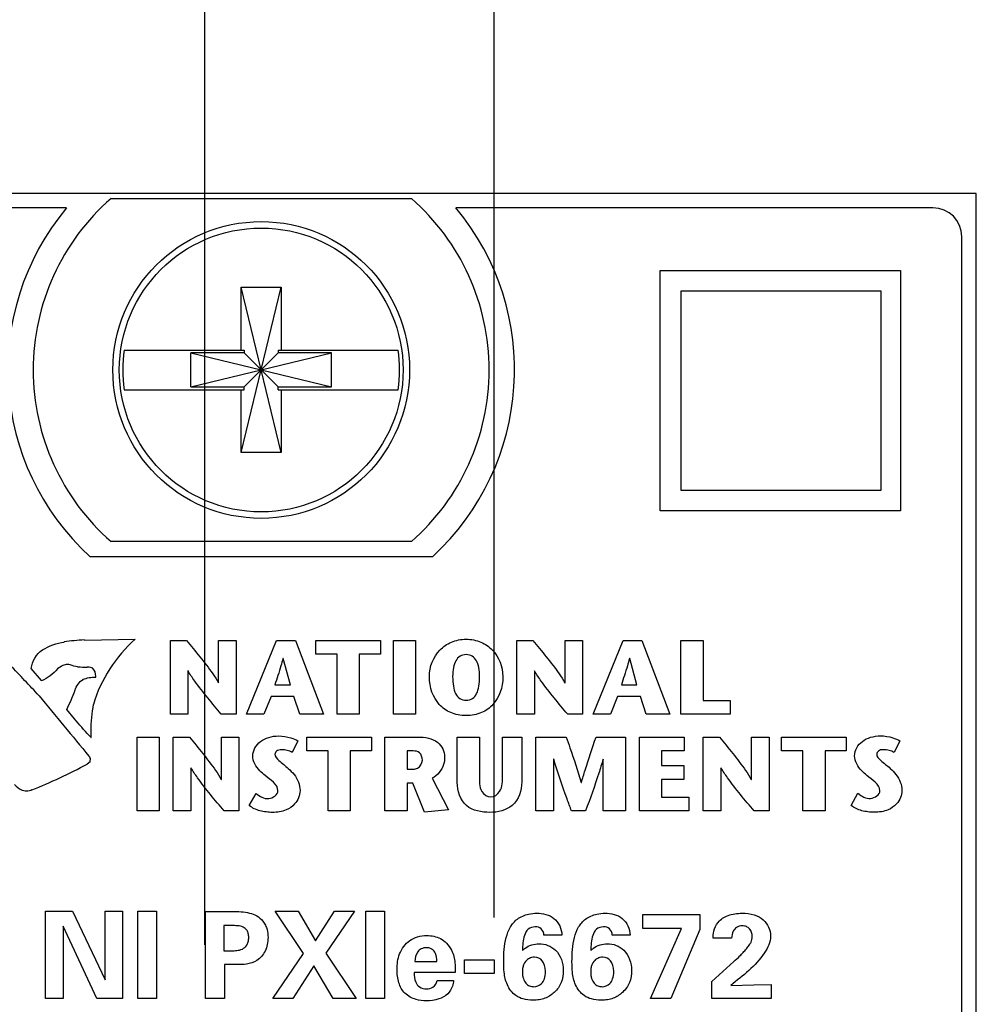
# Model space of a CAD drawing. Header units: inches. Extents: x 0 to 34, y 0 to 22.
# Tile 8 of 23: x 10.074 to 10.735, y 12.677 to 13.357. Entities that reach past the tile are written whole.
import ezdxf

# ---------------------------------------------------------------- set-up
doc = ezdxf.new("R2010")
doc.units = ezdxf.units.IN
doc.header["$LTSCALE"] = 1.87
doc.header["$MEASUREMENT"] = 0
doc.layers.get('0').update_dxf_attribs({"linetype": 'CONTINUOUS'})
doc.layers.add('DATUMCURVES', color=7, linetype='CONTINUOUS')
doc.layers.add('DIMENSIONS', color=7, linetype='CONTINUOUS')
doc.styles.get("Standard").update_dxf_attribs({"font": 'txt', "width": 0.8})
doc.dimstyles.new('DIMSTYLE_1', dxfattribs={"dimtxt": 0.125, "dimasz": 0.18, "dimexe": 0.18, "dimexo": 0.0625, "dimgap": 0.09, "dimtad": 0, "dimtih": 1, "dimtoh": 1, "dimdec": 3, "dimzin": 4, "dimdsep": 46, "dimtxsty": 'STANDARD', "dimblk": '_FILLED', "dimblk1": '_FILLED', "dimblk2": '_FILLED', "dimcen": 0.09, "dimadec": 0, "dimazin": 0, "dimtp": 0.005, "dimtm": 0.005, "dimtfac": 1, "dimtdec": 3, "dimtofl": 0, "dimtmove": 0, "dimatfit": 3, "dimldrblk": '_FILLED', "dimfxl": 1, "dimtolj": 1, "dimtzin": 4, "dimarcsym": 0})

# ---------------------------------------------------------------- blocks, each defined once
blk = doc.blocks.new('*D10')
at = {"layer": 'DIMENSIONS', "color": 2, "linetype": 'CONTINUOUS'}
blk.add_line((10.20219, 12.71791), (10.20219, 13.92442), dxfattribs=at)
at = {"layer": 'DIMENSIONS', "color": 2, "linetype": 'CONTINUOUS', "insert": (10.13969, 13.98692), "char_height": 0.125, "width": 1.125, "attachment_point": 1, "rotation": 90, "line_spacing_factor": 0.9}
blk.add_mtext('.255{\\Ftxt.shx;\\W1.000000;\\H0.125000; }[6.48]', dxfattribs=at)
blk = doc.blocks.new('_FILLED')
at = {"color": 0, "linetype": 'BYBLOCK'}
blk.add_solid([(0, 0), (-1, 0.1736), (-1, -0.1736)], dxfattribs=at)
blk = doc.blocks.new('*D12')
at = {"layer": 'DIMENSIONS', "color": 2, "linetype": 'CONTINUOUS'}
blk.add_line((10.40219, 12.73682), (10.40219, 13.92442), dxfattribs=at)
at = {"layer": 'DIMENSIONS', "color": 2, "linetype": 'CONTINUOUS', "insert": (10.33969, 13.98692), "char_height": 0.125, "width": 1.225, "attachment_point": 1, "rotation": 90, "line_spacing_factor": 0.9}
blk.add_mtext('.455{\\Ftxt.shx;\\W1.000000;\\H0.125000; }[11.56]', dxfattribs=at)

msp = doc.modelspace()

# ---------------------------------------------------------------- linework, layer by layer
at = {"color": 7, "linetype": 'CONTINUOUS'}
for p, q in [((10.73519, 13.23692), (9.94719, 13.23692)), ((10.73519, 8.09901), (10.73519, 13.23692)), ((10.13744, 13.23342), (10.34494, 13.23342)), ((10.10673, 13.22692), (9.97719, 13.22692)), ((10.70519, 13.22692), (10.37566, 13.22692)), ((10.72519, 9.13692), (10.72519, 13.20692)), ((10.22741, 13.05784), (10.25497, 13.17201)), ((10.22741, 13.1287), (10.22741, 13.17201)), ((10.25497, 13.05784), (10.22741, 13.17201)), ((10.22741, 13.17201), (10.25497, 13.17201)), ((10.25497, 13.17201), (10.25497, 13.1287)), ((10.14655, 13.1287), (10.22948, 13.1287)), ((10.19267, 13.10321), (10.19267, 13.12664)), ((10.19267, 13.10321), (10.28972, 13.12664)), ((10.22948, 13.12664), (10.19267, 13.12664)), ((10.19267, 13.12664), (10.28972, 13.10321)), ((10.22948, 13.1287), (10.22948, 13.12664)), ((10.22948, 13.10321), (10.25291, 13.12664)), ((10.25291, 13.10321), (10.22948, 13.12664)), ((10.25291, 13.1287), (10.25291, 13.12664)), ((10.25291, 13.1287), (10.33584, 13.1287)), ((10.28972, 13.12664), (10.25291, 13.12664)), ((10.28972, 13.10321), (10.28972, 13.12664)), ((10.14655, 13.10114), (10.22948, 13.10114)), ((10.19267, 13.10321), (10.22948, 13.10321)), ((10.22741, 13.05784), (10.22741, 13.10114)), ((10.22948, 13.10114), (10.22948, 13.10321)), ((10.25291, 13.10114), (10.25291, 13.10321)), ((10.25291, 13.10321), (10.28972, 13.10321)), ((10.25291, 13.10114), (10.33584, 13.10114)), ((10.25497, 13.10114), (10.25497, 13.05784)), ((10.25497, 13.05784), (10.22741, 13.05784)), ((10.34494, 12.99642), (10.13744, 12.99642)), ((10.35945, 12.98592), (10.12294, 12.98592))]:
    msp.add_line(p, q, dxfattribs=at)
for radius in [0.1025, 0.09803]:
    msp.add_circle((10.24119, 13.11492), radius, dxfattribs=at)
for centre, radius, start, end in [((10.24119, 13.11492), 0.1575, 131.20295, 228.79705), ((10.24119, 13.11492), 0.1575, 311.20295, 48.79705), ((10.24119, 13.11492), 0.175, 140.20818, 227.4886), ((10.24119, 13.11492), 0.175, 312.5114, 39.79182), ((10.70519, 13.20692), 0.02, 0, 90), ((10.24119, 13.11492), 0.09565, 171.71661, 188.28339), ((10.24119, 13.11492), 0.09565, 351.71661, 8.28339)]:
    msp.add_arc(centre, radius, start, end, dxfattribs=at)
at = {"layer": 'DATUMCURVES', "color": 40, "linetype": 'CONTINUOUS'}
for p, q in [((10.51683, 13.01772), (10.51683, 13.18372)), ((10.51683, 13.18372), (10.68285, 13.18372)), ((10.68285, 13.18372), (10.68285, 13.01772)), ((10.53126, 13.03166), (10.53126, 13.16965)), ((10.53126, 13.16965), (10.66928, 13.16965)), ((10.66928, 13.16965), (10.66928, 13.03166)), ((10.66928, 13.03166), (10.53126, 13.03166)), ((10.68285, 13.01772), (10.51683, 13.01772)), ((10.10511, 12.92692), (10.10503, 12.92706)), ((10.11897, 12.92841), (10.11905, 12.92832)), ((10.11905, 12.92832), (10.15415, 12.92892)), ((10.17846, 12.87712), (10.17846, 12.92814)), ((10.17846, 12.92814), (10.18961, 12.92814)), ((10.21177, 12.89891), (10.21177, 12.92814)), ((10.21177, 12.92814), (10.22387, 12.92814)), ((10.22387, 12.92814), (10.22387, 12.87712)), ((10.23109, 12.87712), (10.25187, 12.92816)), ((10.25187, 12.92816), (10.26478, 12.92816)), ((10.26478, 12.92816), (10.28417, 12.87712)), ((10.27883, 12.91859), (10.27883, 12.92814)), ((10.27883, 12.92814), (10.32367, 12.92814)), ((10.32367, 12.92814), (10.32367, 12.91859)), ((10.33249, 12.87712), (10.33249, 12.92814)), ((10.33249, 12.92814), (10.34787, 12.92814)), ((10.34787, 12.92814), (10.34787, 12.87712)), ((10.41778, 12.87712), (10.41778, 12.92814)), ((10.41778, 12.92814), (10.42893, 12.92814)), ((10.45109, 12.89891), (10.45109, 12.92814)), ((10.45109, 12.92814), (10.46319, 12.92814)), ((10.46319, 12.92814), (10.46319, 12.87712)), ((10.47046, 12.87712), (10.49124, 12.92816)), ((10.49124, 12.92816), (10.50415, 12.92816)), ((10.50415, 12.92816), (10.52355, 12.87712)), ((10.53103, 12.87712), (10.53103, 12.92814)), ((10.53103, 12.92814), (10.54641, 12.92814)), ((10.54641, 12.92814), (10.54641, 12.88667)), ((10.09005, 12.92171), (10.09014, 12.92155)), ((10.2564, 12.91561), (10.25623, 12.91561)), ((10.26133, 12.89738), (10.2564, 12.91561)), ((10.29356, 12.91859), (10.27883, 12.91859)), ((10.29356, 12.87712), (10.29356, 12.91859)), ((10.30894, 12.91859), (10.30894, 12.87712)), ((10.32367, 12.91859), (10.30894, 12.91859)), ((10.49577, 12.91561), (10.49561, 12.91561)), ((10.50071, 12.89738), (10.49577, 12.91561)), ((10.10421, 12.91076), (10.10424, 12.91073)), ((10.10934, 12.91119), (10.10931, 12.91123)), ((10.11436, 12.90993), (10.11436, 12.90997)), ((10.12106, 12.90962), (10.12103, 12.90953)), ((10.12144, 12.90962), (10.12106, 12.90962)), ((10.12497, 12.9088), (10.12499, 12.90888)), ((10.08946, 12.90033), (10.08235, 12.90861)), ((10.10055, 12.90839), (10.10058, 12.90837)), ((10.12676, 12.90282), (10.12689, 12.90282)), ((10.12689, 12.90282), (10.12692, 12.90275)), ((10.19056, 12.90701), (10.19056, 12.87712)), ((10.19069, 12.90701), (10.19056, 12.90701)), ((10.42988, 12.90701), (10.42988, 12.87712)), ((10.43001, 12.90701), (10.42988, 12.90701)), ((10.08946, 12.90023), (10.08946, 12.90033)), ((10.1181, 12.9011), (10.11808, 12.90115)), ((10.21164, 12.89891), (10.21177, 12.89891)), ((10.25062, 12.89738), (10.26133, 12.89738)), ((10.45096, 12.89891), (10.45109, 12.89891)), ((10.48999, 12.89738), (10.50071, 12.89738)), ((10.08777, 12.88992), (10.08772, 12.88989)), ((10.11257, 12.89364), (10.11249, 12.89364)), ((10.24799, 12.8893), (10.2431, 12.87712)), ((10.26383, 12.8893), (10.24799, 12.8893)), ((10.26784, 12.87712), (10.26383, 12.8893)), ((10.48736, 12.8893), (10.48248, 12.87712)), ((10.5032, 12.8893), (10.48736, 12.8893)), ((10.50722, 12.87712), (10.5032, 12.8893)), ((10.12524, 12.88395), (10.12518, 12.88393)), ((10.54641, 12.88667), (10.56508, 12.88667)), ((10.56508, 12.88667), (10.56508, 12.87712)), ((10.11224, 12.87403), (10.10682, 12.88029)), ((10.19056, 12.87712), (10.17846, 12.87712)), ((10.22387, 12.87712), (10.21359, 12.87712)), ((10.2431, 12.87712), (10.23109, 12.87712)), ((10.28417, 12.87712), (10.26784, 12.87712)), ((10.30894, 12.87712), (10.29356, 12.87712)), ((10.34787, 12.87712), (10.33249, 12.87712)), ((10.42988, 12.87712), (10.41778, 12.87712)), ((10.46319, 12.87712), (10.45291, 12.87712)), ((10.48248, 12.87712), (10.47046, 12.87712)), ((10.52355, 12.87712), (10.50722, 12.87712)), ((10.56508, 12.87712), (10.53103, 12.87712)), ((10.11227, 12.87394), (10.11224, 12.87403)), ((10.12364, 12.86103), (10.12231, 12.86244)), ((10.1554, 12.81028), (10.1554, 12.8613)), ((10.1554, 12.8613), (10.17078, 12.8613)), ((10.17078, 12.8613), (10.17078, 12.81028)), ((10.18044, 12.81028), (10.18044, 12.8613)), ((10.18044, 12.8613), (10.19159, 12.8613)), ((10.21375, 12.83207), (10.21375, 12.8613)), ((10.21375, 12.8613), (10.22585, 12.8613)), ((10.22585, 12.8613), (10.22585, 12.81028)), ((10.27262, 12.85175), (10.27262, 12.8613)), ((10.27262, 12.8613), (10.31746, 12.8613)), ((10.31746, 12.8613), (10.31746, 12.85175)), ((10.3266, 12.81028), (10.3266, 12.8613)), ((10.3266, 12.8613), (10.34937, 12.8613)), ((10.37668, 12.83003), (10.37668, 12.86123)), ((10.37668, 12.86123), (10.39206, 12.86123)), ((10.39206, 12.86123), (10.39206, 12.83456)), ((10.40796, 12.83477), (10.40796, 12.86123)), ((10.40796, 12.86123), (10.42122, 12.86123)), ((10.42122, 12.86123), (10.42122, 12.83039)), ((10.43099, 12.81028), (10.43099, 12.8613)), ((10.43099, 12.8613), (10.45185, 12.8613)), ((10.47249, 12.8613), (10.49289, 12.8613)), ((10.49289, 12.8613), (10.49289, 12.81028)), ((10.50244, 12.81028), (10.50244, 12.8613)), ((10.50244, 12.8613), (10.53342, 12.8613)), ((10.53342, 12.8613), (10.53342, 12.85175)), ((10.54655, 12.81028), (10.54655, 12.8613)), ((10.54655, 12.8613), (10.55773, 12.8613)), ((10.57989, 12.83207), (10.57989, 12.8613)), ((10.57989, 12.8613), (10.59199, 12.8613)), ((10.59199, 12.8613), (10.59199, 12.81028)), ((10.60056, 12.85175), (10.60056, 12.8613)), ((10.60056, 12.8613), (10.6454, 12.8613)), ((10.6454, 12.8613), (10.6454, 12.85175)), ((10.12356, 12.86102), (10.12364, 12.86103)), ((10.26657, 12.8587), (10.26263, 12.85067)), ((10.68237, 12.85875), (10.67844, 12.85074)), ((10.1222, 12.84813), (10.12225, 12.84813)), ((10.12225, 12.84813), (10.12309, 12.84664)), ((10.28735, 12.85175), (10.27262, 12.85175)), ((10.28735, 12.81028), (10.28735, 12.85175)), ((10.30273, 12.85175), (10.30273, 12.81028)), ((10.31746, 12.85175), (10.30273, 12.85175)), ((10.34201, 12.85175), (10.34201, 12.83922)), ((10.34608, 12.85175), (10.34201, 12.85175)), ((10.51782, 12.85175), (10.51782, 12.84169)), ((10.53342, 12.85175), (10.51782, 12.85175)), ((10.61529, 12.85175), (10.60056, 12.85175)), ((10.61529, 12.81028), (10.61529, 12.85175)), ((10.63067, 12.85175), (10.63067, 12.81028)), ((10.6454, 12.85175), (10.63067, 12.85175)), ((10.12293, 12.84421), (10.12095, 12.84273)), ((10.12095, 12.84273), (10.12095, 12.84272)), ((10.12299, 12.84671), (10.12288, 12.84424)), ((10.12288, 12.84424), (10.12293, 12.84421)), ((10.12309, 12.84664), (10.12299, 12.84671)), ((10.44309, 12.846), (10.44309, 12.81028)), ((10.44325, 12.846), (10.44309, 12.846)), ((10.47751, 12.846), (10.47738, 12.846)), ((10.47751, 12.81028), (10.47751, 12.846)), ((10.51782, 12.84169), (10.53307, 12.84169)), ((10.53307, 12.84169), (10.53307, 12.83214)), ((10.19254, 12.84017), (10.19254, 12.81028)), ((10.19267, 12.84017), (10.19254, 12.84017)), ((10.34201, 12.83922), (10.34637, 12.83922)), ((10.55867, 12.84017), (10.55867, 12.81028)), ((10.55881, 12.84017), (10.55867, 12.84017)), ((10.21362, 12.83207), (10.21375, 12.83207)), ((10.34201, 12.82959), (10.34201, 12.81028)), ((10.34599, 12.82959), (10.34201, 12.82959)), ((10.35411, 12.8094), (10.34599, 12.82959)), ((10.35929, 12.83296), (10.37058, 12.81106)), ((10.46227, 12.82989), (10.46243, 12.82989)), ((10.51782, 12.83214), (10.51782, 12.81983)), ((10.53307, 12.83214), (10.51782, 12.83214)), ((10.57972, 12.83207), (10.57989, 12.83207)), ((10.07551, 12.82475), (10.07551, 12.82479)), ((10.08281, 12.82478), (10.08284, 12.82482)), ((10.08281, 12.82482), (10.08281, 12.82478)), ((10.23296, 12.81399), (10.23762, 12.82246)), ((10.64876, 12.81406), (10.65343, 12.82251)), ((10.51782, 12.81983), (10.53657, 12.81983)), ((10.53657, 12.81983), (10.53657, 12.81028)), ((10.17078, 12.81028), (10.1554, 12.81028)), ((10.19254, 12.81028), (10.18044, 12.81028)), ((10.22585, 12.81028), (10.21557, 12.81028)), ((10.30273, 12.81028), (10.28735, 12.81028)), ((10.34201, 12.81028), (10.3266, 12.81028)), ((10.37058, 12.81106), (10.35411, 12.8094)), ((10.44309, 12.81028), (10.43099, 12.81028)), ((10.46528, 12.81028), (10.45557, 12.81028)), ((10.49289, 12.81028), (10.47751, 12.81028)), ((10.53657, 12.81028), (10.50244, 12.81028)), ((10.55867, 12.81028), (10.54655, 12.81028)), ((10.59199, 12.81028), (10.58171, 12.81028)), ((10.63067, 12.81028), (10.61529, 12.81028)), ((10.09214, 12.68076), (10.09214, 12.74101)), ((10.09214, 12.74101), (10.11081, 12.74101)), ((10.11081, 12.74101), (10.1334, 12.69359)), ((10.1334, 12.69359), (10.1334, 12.74101)), ((10.1334, 12.74101), (10.14539, 12.74101)), ((10.14539, 12.74101), (10.14539, 12.68076)), ((10.15598, 12.68076), (10.15598, 12.74118)), ((10.15598, 12.74118), (10.1689, 12.74118)), ((10.1689, 12.74118), (10.1689, 12.68076)), ((10.20273, 12.68076), (10.20273, 12.74085)), ((10.20273, 12.74085), (10.22131, 12.74085)), ((10.27048, 12.71193), (10.25073, 12.74101)), ((10.25073, 12.74101), (10.26664, 12.74101)), ((10.26664, 12.74101), (10.27881, 12.72051)), ((10.27881, 12.72051), (10.29181, 12.74101)), ((10.30564, 12.74101), (10.28581, 12.71201)), ((10.29181, 12.74101), (10.30564, 12.74101)), ((10.3134, 12.68076), (10.3134, 12.74118)), ((10.3134, 12.74118), (10.32631, 12.74118)), ((10.32631, 12.74118), (10.32631, 12.68076)), ((10.50472, 12.72918), (10.50472, 12.73885)), ((10.50472, 12.73885), (10.54413, 12.73885)), ((10.54413, 12.73885), (10.54413, 12.72851)), ((10.10431, 12.73076), (10.10431, 12.68076)), ((10.12764, 12.68076), (10.10431, 12.73076)), ((10.21548, 12.73109), (10.21548, 12.71376)), ((10.22198, 12.73109), (10.21548, 12.73109)), ((10.53147, 12.72918), (10.50472, 12.72918)), ((10.51023, 12.68076), (10.53147, 12.72918)), ((10.54413, 12.72851), (10.52414, 12.68076)), ((10.44889, 12.72451), (10.43655, 12.72451)), ((10.49607, 12.72451), (10.48372, 12.72451)), ((10.56613, 12.72243), (10.55339, 12.72243)), ((10.21548, 12.71376), (10.22065, 12.71376)), ((10.24932, 12.68076), (10.27048, 12.71193)), ((10.28581, 12.71201), (10.30681, 12.68076)), ((10.3473, 12.70643), (10.36256, 12.70643)), ((10.38157, 12.69809), (10.38157, 12.70751)), ((10.38157, 12.70751), (10.40223, 12.70751)), ((10.40223, 12.70751), (10.40223, 12.69809)), ((10.55257, 12.69251), (10.56765, 12.70626)), ((10.21581, 12.70418), (10.21581, 12.68076)), ((10.22456, 12.70418), (10.21581, 12.70418)), ((10.27756, 12.70343), (10.26314, 12.68076)), ((10.29098, 12.68076), (10.27756, 12.70343)), ((10.37514, 12.69868), (10.3469, 12.69868)), ((10.40223, 12.69809), (10.38157, 12.69809)), ((10.36282, 12.69326), (10.37405, 12.69326)), ((10.55257, 12.68076), (10.55257, 12.69251)), ((10.56557, 12.68984), (10.58157, 12.69018)), ((10.58157, 12.69018), (10.5934, 12.69043)), ((10.5934, 12.69043), (10.5934, 12.68076)), ((10.10431, 12.68076), (10.09214, 12.68076)), ((10.14539, 12.68076), (10.12764, 12.68076)), ((10.1689, 12.68076), (10.15598, 12.68076)), ((10.21581, 12.68076), (10.20273, 12.68076)), ((10.26314, 12.68076), (10.24932, 12.68076)), ((10.30681, 12.68076), (10.29098, 12.68076)), ((10.32631, 12.68076), (10.3134, 12.68076)), ((10.52414, 12.68076), (10.51023, 12.68076)), ((10.5934, 12.68076), (10.55257, 12.68076))]:
    msp.add_line(p, q, dxfattribs=at)
for centre, radius, start, end in [((10.12417, 12.80252), 0.126, 92.36619, 98.7396), ((7.67596, 10.61913), 3.3126, 43.27502, 43.77846), ((10.122, 12.98274), 0.07321, 264.01252, 269.24618), ((26.18651, 26.14586), 20.85405, 219.468527, 219.617315), ((9.98148, 12.94222), 0.1398, 333.70708, 339.66565), ((9.93888, 13.18102), 0.38418, 292.00166, 298.2884), ((10.09334, 12.85245), 0.03291, 226.68651, 237.19772)]:
    msp.add_arc(centre, radius, start, end, dxfattribs=at)
for points in [[(10.09014, 12.92155), (10.09458, 12.92444), (10.09984, 12.92633), (10.10511, 12.92692)], [(10.15415, 12.92892), (10.14073, 12.9172), (10.13034, 12.90103), (10.12524, 12.88395)], [(10.08235, 12.90861), (10.08287, 12.91365), (10.08591, 12.9188), (10.09005, 12.92171)], [(10.10424, 12.91073), (10.1029, 12.91016), (10.10163, 12.90937), (10.10055, 12.90839)], [(10.11436, 12.90997), (10.11265, 12.91018), (10.11095, 12.91059), (10.10934, 12.91119)], [(10.12499, 12.90888), (10.12388, 12.90936), (10.12265, 12.90962), (10.12144, 12.90962)], [(10.10058, 12.90837), (10.09752, 12.90494), (10.09365, 12.9021), (10.08946, 12.90023)], [(10.11808, 12.90115), (10.12081, 12.90225), (10.12381, 12.90282), (10.12676, 12.90282)], [(10.11249, 12.89364), (10.11338, 12.89662), (10.11548, 12.89942), (10.1181, 12.9011)], [(10.12231, 12.86244), (10.11883, 12.86616), (10.11547, 12.86999), (10.11227, 12.87394)], [(10.25279, 12.82421), (10.25279, 12.82882), (10.24732, 12.83174), (10.24384, 12.83477)], [(10.66859, 12.82428), (10.66859, 12.8289), (10.6631, 12.8318), (10.65961, 12.83484)], [(10.43755, 12.69934), (10.43755, 12.70576), (10.43422, 12.70935), (10.43007, 12.70935)], [(10.48473, 12.69934), (10.48473, 12.70576), (10.48139, 12.70935), (10.47721, 12.70935)], [(10.42955, 12.68893), (10.43138, 12.68893), (10.43533, 12.69017), (10.43755, 12.69539), (10.43755, 12.69934)], [(10.47672, 12.68893), (10.47855, 12.68894), (10.4825, 12.69017), (10.48473, 12.69539), (10.48473, 12.69934)]]:
    msp.add_open_spline(points, degree=3, dxfattribs=at)
for points, knots in [([(10.18961, 12.92814), (10.19577, 12.92058), (10.20362, 12.91123), (10.21049, 12.90109), (10.21164, 12.89891)], [0, 0, 0, 0, 0.798783, 1, 1, 1, 1]), ([(10.35739, 12.90311), (10.35739, 12.91025), (10.36145, 12.91994), (10.3722, 12.92749), (10.38276, 12.92965), (10.39332, 12.92749), (10.40407, 12.91994), (10.40812, 12.91025), (10.40812, 12.90311)], [0, 0, 0, 0, 0.25, 0.375, 0.5, 0.625, 0.75, 1, 1, 1, 1]), ([(10.42893, 12.92814), (10.43508, 12.92058), (10.44294, 12.91123), (10.44981, 12.90109), (10.45096, 12.89891)], [0, 0, 0, 0, 0.798784, 1, 1, 1, 1]), ([(10.25623, 12.91561), (10.25578, 12.91391), (10.25405, 12.90779), (10.252, 12.90177), (10.25062, 12.89738)], [0, 0, 0, 0, 0.276249, 1, 1, 1, 1]), ([(10.39209, 12.90311), (10.39209, 12.90763), (10.39102, 12.91332), (10.38727, 12.91752), (10.38276, 12.91867), (10.37825, 12.91752), (10.3745, 12.91332), (10.37343, 12.90763), (10.37343, 12.90311)], [0, 0, 0, 0, 0.25, 0.375, 0.5, 0.625, 0.75, 1, 1, 1, 1]), ([(10.49561, 12.91561), (10.49515, 12.91391), (10.49342, 12.90779), (10.49137, 12.90177), (10.48999, 12.89738)], [0, 0, 0, 0, 0.276252, 1, 1, 1, 1]), ([(10.10931, 12.91123), (10.10869, 12.91143), (10.10694, 12.91166), (10.10517, 12.91125), (10.10421, 12.91076)], [0, 0, 0, 0, 0.378724, 1, 1, 1, 1]), ([(10.12692, 12.90275), (10.12695, 12.90298), (10.12699, 12.90511), (10.12621, 12.90735), (10.12497, 12.9088)], [0, 0, 0, 0, 0.105947, 1, 1, 1, 1]), ([(10.21359, 12.87712), (10.20735, 12.88466), (10.19917, 12.89422), (10.19208, 12.90461), (10.19069, 12.90701)], [0, 0, 0, 0, 0.779581, 1, 1, 1, 1]), ([(10.40812, 12.90311), (10.40812, 12.89549), (10.4045, 12.88538), (10.39509, 12.87858), (10.38848, 12.87651), (10.38276, 12.87596), (10.37704, 12.87651), (10.37042, 12.87858), (10.36102, 12.88538), (10.35739, 12.89549), (10.35739, 12.90311)], [0, 0, 0, 0, 0.25, 0.375, 0.4375, 0.5, 0.5625, 0.625, 0.75, 1, 1, 1, 1]), ([(10.37343, 12.90311), (10.37343, 12.8983), (10.3744, 12.89217), (10.37809, 12.88761), (10.38276, 12.88636), (10.38743, 12.88761), (10.39112, 12.89217), (10.39209, 12.8983), (10.39209, 12.90311)], [0, 0, 0, 0, 0.25, 0.375, 0.5, 0.625, 0.75, 1, 1, 1, 1]), ([(10.45291, 12.87712), (10.44667, 12.88466), (10.4385, 12.89422), (10.4314, 12.90461), (10.43001, 12.90701)], [0, 0, 0, 0, 0.779407, 1, 1, 1, 1]), ([(10.12518, 12.88393), (10.12402, 12.87788), (10.12332, 12.87018), (10.12347, 12.86252), (10.12356, 12.86102)], [0, 0, 0, 0, 0.804097, 1, 1, 1, 1]), ([(10.19159, 12.8613), (10.19774, 12.85374), (10.2056, 12.84438), (10.21247, 12.83425), (10.21362, 12.83207)], [0, 0, 0, 0, 0.798784, 1, 1, 1, 1]), ([(10.23537, 12.84842), (10.23537, 12.85217), (10.23895, 12.85811), (10.24647, 12.86147), (10.25378, 12.86252), (10.26071, 12.86135), (10.26506, 12.85964), (10.26657, 12.8587)], [0, 0, 0, 0, 0.29311, 0.458166, 0.638236, 0.861353, 1, 1, 1, 1]), ([(10.34937, 12.8613), (10.35412, 12.8613), (10.36357, 12.86028), (10.36789, 12.85136), (10.36789, 12.84768)], [0, 0, 0, 0, 0.563921, 1, 1, 1, 1]), ([(10.45185, 12.8613), (10.45273, 12.85886), (10.45646, 12.84847), (10.45995, 12.838), (10.46227, 12.82989)], [0, 0, 0, 0, 0.235673, 1, 1, 1, 1]), ([(10.46243, 12.82989), (10.46322, 12.83276), (10.46628, 12.84333), (10.46988, 12.85372), (10.47249, 12.8613)], [0, 0, 0, 0, 0.270812, 1, 1, 1, 1]), ([(10.55773, 12.8613), (10.56388, 12.85374), (10.57173, 12.84439), (10.57859, 12.83425), (10.57972, 12.83207)], [0, 0, 0, 0, 0.79893, 1, 1, 1, 1]), ([(10.65115, 12.84847), (10.65115, 12.85223), (10.65473, 12.85818), (10.66227, 12.86154), (10.66957, 12.86258), (10.67651, 12.86142), (10.68086, 12.85969), (10.68237, 12.85875)], [0, 0, 0, 0, 0.293037, 0.458184, 0.638488, 0.860862, 1, 1, 1, 1]), ([(10.24384, 12.83477), (10.24263, 12.83583), (10.23845, 12.83921), (10.23537, 12.84458), (10.23537, 12.84842)], [0, 0, 0, 0, 0.295031, 1, 1, 1, 1]), ([(10.26263, 12.85067), (10.26157, 12.85132), (10.25908, 12.85228), (10.2554, 12.85272), (10.25175, 12.8523), (10.24977, 12.8485), (10.25451, 12.84409), (10.25778, 12.8416), (10.25987, 12.83967)], [0, 0, 0, 0, 0.136333, 0.285757, 0.413565, 0.503488, 0.688202, 1, 1, 1, 1]), ([(10.35251, 12.84549), (10.35251, 12.84729), (10.35138, 12.85116), (10.34762, 12.85175), (10.34608, 12.85175)], [0, 0, 0, 0, 0.538709, 1, 1, 1, 1]), ([(10.36789, 12.84768), (10.36789, 12.84591), (10.36734, 12.84), (10.36298, 12.83478), (10.35929, 12.83296)], [0, 0, 0, 0, 0.301018, 1, 1, 1, 1]), ([(10.65961, 12.83484), (10.65841, 12.8359), (10.65424, 12.83928), (10.65115, 12.84464), (10.65115, 12.84847)], [0, 0, 0, 0, 0.294668, 1, 1, 1, 1]), ([(10.67844, 12.85074), (10.67737, 12.85138), (10.67488, 12.85234), (10.67119, 12.85279), (10.66754, 12.85237), (10.66554, 12.84855), (10.67031, 12.84414), (10.67358, 12.84167), (10.67567, 12.83974)], [0, 0, 0, 0, 0.136439, 0.285318, 0.413444, 0.503868, 0.688554, 1, 1, 1, 1]), ([(10.34637, 12.83922), (10.34729, 12.83922), (10.35048, 12.83981), (10.35251, 12.84327), (10.35251, 12.84549)], [0, 0, 0, 0, 0.29208, 1, 1, 1, 1]), ([(10.45557, 12.81028), (10.45452, 12.81308), (10.45013, 12.82488), (10.44602, 12.8368), (10.44325, 12.846)], [0, 0, 0, 0, 0.237239, 1, 1, 1, 1]), ([(10.47738, 12.846), (10.47643, 12.84278), (10.47271, 12.83076), (10.46844, 12.81893), (10.46528, 12.81028)], [0, 0, 0, 0, 0.267573, 1, 1, 1, 1]), ([(10.21557, 12.81028), (10.20933, 12.81782), (10.20115, 12.82737), (10.19406, 12.83777), (10.19267, 12.84017)], [0, 0, 0, 0, 0.77959, 1, 1, 1, 1]), ([(10.25987, 12.83967), (10.26129, 12.83834), (10.26554, 12.83428), (10.26803, 12.8283), (10.26803, 12.82436)], [0, 0, 0, 0, 0.330877, 1, 1, 1, 1]), ([(10.39206, 12.83456), (10.39206, 12.83094), (10.39125, 12.82417), (10.39745, 12.81996), (10.39993, 12.81996)], [0, 0, 0, 0, 0.593294, 1, 1, 1, 1]), ([(10.39993, 12.81996), (10.40227, 12.81996), (10.40807, 12.82446), (10.40796, 12.83102), (10.40796, 12.83477)], [0, 0, 0, 0, 0.38439, 1, 1, 1, 1]), ([(10.58171, 12.81028), (10.57547, 12.81782), (10.56728, 12.82737), (10.56019, 12.83777), (10.55881, 12.84017)], [0, 0, 0, 0, 0.77959, 1, 1, 1, 1]), ([(10.67567, 12.83974), (10.67709, 12.8384), (10.68133, 12.83434), (10.68384, 12.82836), (10.68384, 12.82441)], [0, 0, 0, 0, 0.330592, 1, 1, 1, 1]), ([(10.3992, 12.80933), (10.3936, 12.80933), (10.38071, 12.81133), (10.37668, 12.82427), (10.37668, 12.83003)], [0, 0, 0, 0, 0.492971, 1, 1, 1, 1]), ([(10.42122, 12.83039), (10.42122, 12.82454), (10.41698, 12.812), (10.40457, 12.80933), (10.3992, 12.80933)], [0, 0, 0, 0, 0.521144, 1, 1, 1, 1]), ([(10.08284, 12.82482), (10.08172, 12.8242), (10.07916, 12.82357), (10.07662, 12.82419), (10.07551, 12.82475)], [0, 0, 0, 0, 0.50805, 1, 1, 1, 1]), ([(10.26803, 12.82436), (10.26803, 12.82104), (10.26545, 12.81525), (10.25793, 12.81012), (10.2507, 12.80913), (10.24458, 12.8095), (10.23902, 12.81054), (10.23508, 12.8123), (10.23296, 12.81399)], [0, 0, 0, 0, 0.228176, 0.391414, 0.611015, 0.713483, 0.813422, 1, 1, 1, 1]), ([(10.23762, 12.82246), (10.24013, 12.82054), (10.2455, 12.81669), (10.25279, 12.82143), (10.25279, 12.82421)], [0, 0, 0, 0, 0.531906, 1, 1, 1, 1]), ([(10.68384, 12.82441), (10.68384, 12.8211), (10.68125, 12.81532), (10.67372, 12.81019), (10.66649, 12.8092), (10.66037, 12.80957), (10.65481, 12.81061), (10.65087, 12.81236), (10.64876, 12.81406)], [0, 0, 0, 0, 0.228041, 0.391462, 0.611489, 0.713709, 0.813641, 1, 1, 1, 1]), ([(10.65343, 12.82251), (10.65592, 12.8206), (10.66129, 12.8168), (10.66859, 12.82149), (10.66859, 12.82428)], [0, 0, 0, 0, 0.530578, 1, 1, 1, 1]), ([(10.22131, 12.74085), (10.22527, 12.74085), (10.23111, 12.74078), (10.23827, 12.73807), (10.24197, 12.7349), (10.2442, 12.73148), (10.24561, 12.72768), (10.24607, 12.72312), (10.24557, 12.71806), (10.24363, 12.71223), (10.23893, 12.70644), (10.23137, 12.70429), (10.22669, 12.70418), (10.22456, 12.70418)], [0, 0, 0, 0, 0.176857, 0.255883, 0.337385, 0.389583, 0.43673, 0.516894, 0.592039, 0.66206, 0.790296, 0.905097, 1, 1, 1, 1]), ([(10.40872, 12.70601), (10.40872, 12.7117), (10.40914, 12.72007), (10.41285, 12.73024), (10.41811, 12.73634), (10.42493, 12.73921), (10.42967, 12.73968), (10.43156, 12.73968)], [0, 0, 0, 0, 0.369141, 0.535948, 0.693082, 0.877242, 1, 1, 1, 1]), ([(10.43156, 12.73968), (10.43569, 12.73968), (10.44481, 12.73778), (10.4488, 12.72878), (10.44889, 12.72451)], [0, 0, 0, 0, 0.491475, 1, 1, 1, 1]), ([(10.45589, 12.70601), (10.45589, 12.7117), (10.45631, 12.72007), (10.46001, 12.73024), (10.46527, 12.73634), (10.4721, 12.73921), (10.47684, 12.73968), (10.47873, 12.73968)], [0, 0, 0, 0, 0.369058, 0.535797, 0.692861, 0.877228, 1, 1, 1, 1]), ([(10.47873, 12.73968), (10.48286, 12.73968), (10.49198, 12.73777), (10.49597, 12.72878), (10.49607, 12.72451)], [0, 0, 0, 0, 0.491331, 1, 1, 1, 1]), ([(10.55339, 12.72243), (10.55339, 12.72401), (10.5536, 12.72791), (10.55657, 12.73421), (10.56247, 12.73797), (10.56839, 12.73943), (10.57452, 12.73989), (10.58146, 12.73904), (10.59002, 12.73484), (10.59307, 12.728), (10.59307, 12.72384)], [0, 0, 0, 0, 0.082392, 0.201229, 0.345852, 0.428023, 0.517004, 0.664226, 0.785594, 1, 1, 1, 1]), ([(10.22065, 12.71376), (10.22186, 12.71376), (10.2244, 12.7138), (10.22832, 12.7146), (10.23122, 12.71701), (10.23239, 12.72007), (10.23265, 12.72282), (10.23241, 12.72548), (10.23137, 12.7282), (10.22879, 12.73035), (10.22531, 12.73106), (10.22305, 12.73109), (10.22198, 12.73109)], [0, 0, 0, 0, 0.110849, 0.234134, 0.360872, 0.436139, 0.529359, 0.612385, 0.67943, 0.792312, 0.901903, 1, 1, 1, 1]), ([(10.43655, 12.72451), (10.43646, 12.72613), (10.43521, 12.72946), (10.43016, 12.73073), (10.42521, 12.72911), (10.4219, 12.72263), (10.42183, 12.71743), (10.42173, 12.71393)], [0, 0, 0, 0, 0.163286, 0.308193, 0.481263, 0.64714, 1, 1, 1, 1]), ([(10.48372, 12.72451), (10.48363, 12.72613), (10.48238, 12.72945), (10.47733, 12.73073), (10.47238, 12.72911), (10.46906, 12.72263), (10.46898, 12.71743), (10.46889, 12.71393)], [0, 0, 0, 0, 0.163402, 0.307998, 0.481161, 0.647159, 1, 1, 1, 1]), ([(10.5804, 12.72351), (10.5804, 12.7254), (10.57958, 12.72843), (10.57636, 12.73062), (10.57312, 12.73116), (10.56951, 12.73032), (10.56676, 12.72694), (10.56622, 12.7241), (10.56613, 12.72243)], [0, 0, 0, 0, 0.238805, 0.350442, 0.474712, 0.647428, 0.788516, 1, 1, 1, 1]), ([(10.35531, 12.67918), (10.35292, 12.67918), (10.34756, 12.67974), (10.33997, 12.68366), (10.33566, 12.69182), (10.3347, 12.70133), (10.33592, 12.71203), (10.34188, 12.72028), (10.34931, 12.72366), (10.35347, 12.72426), (10.35565, 12.72426)], [0, 0, 0, 0, 0.104434, 0.233805, 0.354705, 0.490735, 0.64855, 0.817936, 0.905363, 1, 1, 1, 1]), ([(10.35565, 12.72426), (10.35886, 12.72426), (10.36392, 12.72321), (10.36961, 12.71905), (10.37264, 12.71458), (10.37435, 12.7099), (10.37527, 12.7047), (10.37525, 12.70096), (10.37514, 12.69868)], [0, 0, 0, 0, 0.261298, 0.405616, 0.568837, 0.695439, 0.812377, 1, 1, 1, 1]), ([(10.42173, 12.71393), (10.42231, 12.71447), (10.42541, 12.71724), (10.42978, 12.7186), (10.43315, 12.7186)], [0, 0, 0, 0, 0.189786, 1, 1, 1, 1]), ([(10.43315, 12.7186), (10.43721, 12.7186), (10.4468, 12.71508), (10.44982, 12.70515), (10.44982, 12.70018)], [0, 0, 0, 0, 0.4497, 1, 1, 1, 1]), ([(10.46889, 12.71393), (10.46947, 12.71447), (10.47258, 12.71723), (10.47694, 12.7186), (10.48031, 12.7186)], [0, 0, 0, 0, 0.190273, 1, 1, 1, 1]), ([(10.48031, 12.7186), (10.48438, 12.7186), (10.49397, 12.71508), (10.49699, 12.70516), (10.49699, 12.70018)], [0, 0, 0, 0, 0.449919, 1, 1, 1, 1]), ([(10.59307, 12.72384), (10.59307, 12.71968), (10.58603, 12.7055), (10.57393, 12.69657), (10.56557, 12.68984)], [0, 0, 0, 0, 0.278483, 1, 1, 1, 1]), ([(10.56765, 12.70626), (10.56907, 12.70755), (10.57128, 12.70955), (10.57418, 12.71252), (10.57636, 12.71503), (10.57826, 12.71742), (10.57997, 12.72011), (10.5804, 12.72224), (10.5804, 12.72351)], [0, 0, 0, 0, 0.261788, 0.407749, 0.566561, 0.71564, 0.825785, 1, 1, 1, 1]), ([(10.36256, 12.70643), (10.36256, 12.70827), (10.36222, 12.71138), (10.35994, 12.71452), (10.3575, 12.71567), (10.35484, 12.71599), (10.35171, 12.7154), (10.3482, 12.71225), (10.34742, 12.70871), (10.3473, 12.70643)], [0, 0, 0, 0, 0.20371, 0.334637, 0.408488, 0.496941, 0.628903, 0.746602, 1, 1, 1, 1]), ([(10.44982, 12.70018), (10.44982, 12.69732), (10.44927, 12.69301), (10.44655, 12.68804), (10.44382, 12.68503), (10.44071, 12.68255), (10.4372, 12.6808), (10.43318, 12.67978), (10.4281, 12.67944), (10.4225, 12.68003), (10.41574, 12.68302), (10.41064, 12.68983), (10.40886, 12.6983), (10.40872, 12.70366), (10.40872, 12.70601)], [0, 0, 0, 0, 0.121078, 0.177614, 0.237755, 0.291909, 0.345493, 0.402303, 0.466176, 0.56061, 0.638144, 0.772992, 0.900435, 1, 1, 1, 1]), ([(10.43007, 12.70935), (10.42955, 12.70935), (10.42797, 12.70919), (10.42501, 12.70788), (10.42287, 12.70536), (10.42184, 12.70225), (10.42157, 12.69933), (10.42176, 12.69652), (10.42243, 12.69373), (10.42394, 12.6911), (10.42654, 12.68931), (10.42852, 12.68892), (10.42955, 12.68893)], [0, 0, 0, 0, 0.139223, 0.278446, 0.417669, 0.487281, 0.556892, 0.612281, 0.667669, 0.778446, 0.889223, 1, 1, 1, 1]), ([(10.49699, 12.70018), (10.49699, 12.69732), (10.49645, 12.69301), (10.49372, 12.68803), (10.49098, 12.68503), (10.48787, 12.68255), (10.48437, 12.6808), (10.48034, 12.67978), (10.47525, 12.67944), (10.46965, 12.68003), (10.4629, 12.68302), (10.45781, 12.68983), (10.45604, 12.6983), (10.45589, 12.70366), (10.45589, 12.70601)], [0, 0, 0, 0, 0.121079, 0.177642, 0.237857, 0.291925, 0.345493, 0.402394, 0.466489, 0.560792, 0.638236, 0.773008, 0.900438, 1, 1, 1, 1]), ([(10.47721, 12.70935), (10.4767, 12.70935), (10.47513, 12.70919), (10.47217, 12.70788), (10.47003, 12.70536), (10.469, 12.70225), (10.46873, 12.69933), (10.46892, 12.69652), (10.46959, 12.69373), (10.47111, 12.6911), (10.47371, 12.68931), (10.47569, 12.68892), (10.47672, 12.68893)], [0, 0, 0, 0, 0.139223, 0.278446, 0.417669, 0.487281, 0.556892, 0.612281, 0.667669, 0.778446, 0.889223, 1, 1, 1, 1]), ([(10.3469, 12.69868), (10.3469, 12.69643), (10.34712, 12.69268), (10.35048, 12.68812), (10.35526, 12.68708), (10.36055, 12.68811), (10.36237, 12.69147), (10.36282, 12.69326)], [0, 0, 0, 0, 0.258723, 0.41626, 0.61355, 0.788112, 1, 1, 1, 1]), ([(10.37405, 12.69326), (10.37394, 12.69191), (10.37337, 12.68854), (10.37019, 12.6834), (10.36353, 12.67976), (10.35818, 12.67918), (10.35531, 12.67918)], [0, 0, 0, 0, 0.156247, 0.390451, 0.668435, 1, 1, 1, 1])]:
    msp.add_open_spline(points, degree=3, knots=knots, dxfattribs=at)

# ---------------------------------------------------------------- dimensions: what is measured, and where the dimension line sits
at = {"layer": 'DIMENSIONS', "color": 2, "linetype": 'CONTINUOUS'}
for feature_location, offset, origin, picture, middle in [((10.40219, 12.73682), (0, 1.18761), (9.94719, 12.67432), '*D12', (10.40219, 14.59942)), ((10.20219, 12.71791), (0, 1.20651), (9.94719, 13.23692), '*D10', (10.20219, 14.54942))]:
    dim = msp.add_ordinate_dim(feature_location=feature_location, offset=offset, dtype=1, origin=origin, dimstyle='DIMSTYLE_1', dxfattribs=at)
    dim.commit()
    dim.dimension.update_dxf_attribs({"geometry": picture, "text_midpoint": middle})

doc.saveas('drawing.dxf')
